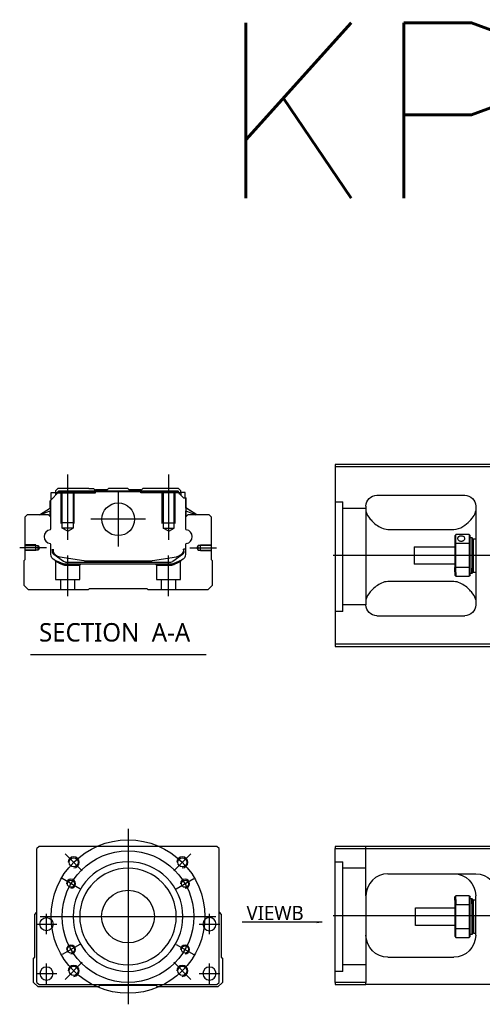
# Model space of a CAD drawing. Header units: millimetres. Extents: x 443 to 3685, y -1599 to 860.
# Tile 15 of 36: x 443 to 654, y 73 to 522. Entities that reach past the tile are written whole.
import ezdxf
from ezdxf.lldxf.tags import DXFTag

# ---------------------------------------------------------------- set-up
doc = ezdxf.new("R2010")
doc.units = ezdxf.units.MM
doc.layers.get('0').update_dxf_attribs({"linetype": 'CONTINUOUS'})
doc.styles.add('CHN', font='Microsoft JhengHei.ttf')
doc.styles.add('DIM-7', font='SIMPLEX.shx', dxfattribs={"width": 0.7, "bigfont": 'chineset.shx'})
doc.styles.get("Standard").update_dxf_attribs({"font": 'txt.shx', "height": 0.5})
tags = doc.linetypes.add('DASHED', pattern=[25.72, 12.86, -12.86]).pattern_tags.tags
tags[6:7] = [DXFTag(74, 4), DXFTag(75, 0), DXFTag(340, '0'), DXFTag(46, 0.0), DXFTag(50, 0.0), DXFTag(44, 0.0), DXFTag(45, 0.0)]
tags[4:5] = [DXFTag(74, 4), DXFTag(75, 0), DXFTag(340, '0'), DXFTag(46, 0.0), DXFTag(50, 0.0), DXFTag(44, 0.0), DXFTag(45, 0.0)]
doc.dimstyles.new('CNS', dxfattribs={"dimtxt": 3.5, "dimasz": 2.5, "dimexe": 1, "dimexo": 1, "dimgap": 1, "dimtad": 1, "dimdsep": 46, "dimtxsty": 'DIM-7', "dimcen": 0.09, "dimclrd": 4, "dimclre": 4, "dimclrt": 1, "dimadec": 0, "dimazin": 0, "dimtfac": 1, "dimtmove": 0, "dimatfit": 3, "dimfxl": 1, "dimtvp": 0.971429, "dimtolj": 1, "dimarcsym": 0})

msp = doc.modelspace()

# ---------------------------------------------------------------- linework, layer by layer
at = {"linetype": 'Continuous'}
for p, q in [((661.16, 319.17), (587.16, 319.17)), ((587.16, 319.17), (587.16, 237.17)), ((587.16, 318.17), (661.16, 318.17)), ((457.39, 302.73), (461.29, 306.63)), ((457.79, 306.33), (459.79, 306.33)), ((457.79, 303.13), (457.79, 306.33)), ((460.79, 308.18), (459.79, 307.18)), ((459.79, 307.18), (459.79, 306.33)), ((459.79, 306.33), (459.79, 305.13)), ((460.29, 306.18), (459.79, 306.18)), ((460.29, 306.27), (461.16, 307.13)), ((460.29, 305.63), (460.29, 306.27)), ((460.53, 306.17), (460.29, 306.27)), ((460.53, 306.17), (461.25, 306.9)), ((460.53, 305.86), (460.53, 306.17)), ((474.97, 308.18), (460.79, 308.18)), ((461.16, 307.13), (515.39, 307.13)), ((461.25, 306.9), (461.16, 307.13)), ((461.25, 306.9), (515.3, 306.9)), ((515.26, 306.63), (461.29, 306.63)), ((474.97, 308.18), (477.08, 308.18)), ((477.08, 308.18), (477.63, 307.63)), ((477.63, 307.63), (477.97, 307.63)), ((483.28, 307.63), (477.97, 307.63)), ((477.97, 307.13), (477.97, 307.63)), ((483.28, 307.63), (483.82, 308.18)), ((492.73, 308.18), (483.82, 308.18)), ((493.28, 307.63), (492.73, 308.18)), ((498.58, 307.63), (493.28, 307.63)), ((498.58, 307.63), (498.93, 307.63)), ((498.58, 307.13), (498.58, 307.63)), ((498.92, 307.63), (499.47, 308.18)), ((498.93, 307.63), (499.48, 308.18)), ((499.47, 308.18), (499.48, 308.18)), ((501.58, 308.18), (499.48, 308.18)), ((515.76, 308.18), (501.58, 308.18)), ((517.96, 303.93), (515.26, 306.63)), ((515.3, 306.9), (515.39, 307.13)), ((516.02, 306.17), (515.3, 306.9)), ((516.26, 306.27), (515.39, 307.13)), ((516.76, 307.18), (515.76, 308.18)), ((516.02, 306.17), (516.26, 306.27)), ((516.02, 305.86), (516.02, 306.17)), ((516.26, 305.63), (516.26, 306.27)), ((516.76, 306.18), (516.26, 306.18)), ((516.76, 306.33), (516.76, 307.18)), ((518.76, 306.33), (516.76, 306.33)), ((516.76, 306.33), (516.76, 305.13)), ((518.76, 303.93), (518.76, 306.33)), ((518.76, 306.33), (518.76, 306.33)), ((457.29, 299.22), (457.29, 302.63)), ((457.39, 299.28), (457.39, 302.73)), ((457.44, 302.78), (457.44, 296.68)), ((517.96, 303.93), (519.11, 303.93)), ((519.11, 303.93), (519.11, 296.68)), ((519.11, 303.93), (519.16, 303.93)), ((519.16, 299.28), (519.16, 303.93)), ((519.16, 303.93), (519.26, 303.93)), ((519.26, 299.22), (519.26, 303.93)), ((606.16, 305.17), (646.16, 305.17)), ((452.39, 296.18), (457.44, 299.32)), ((457.44, 297.98), (452.94, 296.18)), ((457.29, 295.48), (457.29, 297.92)), ((457.39, 295.38), (457.39, 297.96)), ((524.16, 296.18), (519.11, 299.32)), ((519.11, 297.98), (523.61, 296.18)), ((519.16, 295.38), (519.16, 297.96)), ((524.16, 296.18), (519.26, 299.22)), ((519.26, 295.48), (519.26, 297.92)), ((601.16, 300.17), (601.16, 255.17)), ((651.16, 300.17), (651.16, 255.17)), ((446.77, 296.18), (445.77, 295.18)), ((445.77, 295.18), (445.77, 275.73)), ((456.59, 296.18), (446.77, 296.18)), ((457.59, 295.18), (456.59, 296.18)), ((457.59, 289.86), (457.59, 295.18)), ((519.96, 296.18), (518.96, 295.18)), ((518.96, 295.18), (518.96, 289.86)), ((529.78, 296.18), (519.96, 296.18)), ((530.78, 295.18), (529.78, 296.18)), ((530.78, 275.73), (530.78, 295.18)), ((611.16, 289.57), (641.16, 289.57)), ((641.66, 286.67), (641.66, 283.07)), ((641.66, 283.07), (641.66, 272.26)), ((648.16, 287.17), (642.16, 287.17)), ((642.16, 283.21), (642.16, 287.17)), ((642.16, 272.12), (642.16, 283.21)), ((642.16, 283.21), (648.16, 283.21)), ((648.16, 287.17), (648.16, 283.21)), ((648.16, 283.21), (648.16, 272.12)), ((648.66, 283.07), (648.66, 286.67)), ((648.66, 285.92), (649.36, 285.92)), ((648.66, 272.26), (648.66, 283.07)), ((649.36, 285.92), (649.66, 285.62)), ((649.36, 285.92), (649.36, 271.83)), ((649.66, 272.04), (649.66, 285.62)), ((649.66, 284.82), (650.16, 285.32)), ((650.16, 285.32), (651.16, 285.32)), ((650.16, 270.02), (650.16, 285.32)), ((457.59, 278.25), (457.59, 282.64)), ((458.29, 280.53), (458.29, 279.45)), ((458.59, 280.53), (458.59, 279.48)), ((518.96, 280.53), (517.96, 280.53)), ((517.96, 280.53), (517.96, 279.48)), ((518.26, 279.45), (518.26, 280.53)), ((518.96, 282.64), (518.96, 278.25)), ((623.16, 281.67), (641.66, 281.67)), ((623.16, 281.67), (623.16, 273.67)), ((445.27, 275.23), (445.27, 264.18)), ((445.77, 275.73), (445.28, 275.23)), ((458.98, 278.18), (458.91, 278.23)), ((463.4, 274.97), (458.98, 278.18)), ((461.66, 277.05), (472.57, 275.31)), ((464.28, 274.68), (512.27, 274.68)), ((474.23, 275.18), (502.32, 275.18)), ((503.98, 275.31), (514.89, 277.05)), ((517.57, 278.18), (513.15, 274.97)), ((517.1, 275.48), (513.67, 274.06)), ((517.64, 278.23), (517.57, 278.18)), ((531.27, 275.23), (530.78, 275.73)), ((531.27, 264.18), (531.27, 275.23)), ((511.76, 273.68), (464.79, 273.68)), ((641.66, 273.67), (623.16, 273.67)), ((641.66, 270.24), (641.66, 272.26)), ((641.66, 270.24), (641.66, 268.67)), ((648.16, 272.12), (642.16, 272.12)), ((642.16, 269.89), (642.16, 272.12)), ((642.16, 269.89), (642.16, 268.17)), ((648.16, 272.12), (648.16, 269.89)), ((648.16, 269.89), (648.16, 268.17)), ((648.66, 268.67), (648.66, 272.26)), ((649.36, 269.42), (648.66, 269.42)), ((649.36, 269.42), (649.36, 271.83)), ((649.66, 269.72), (649.36, 269.42)), ((649.66, 272.04), (649.66, 269.72)), ((649.66, 270.52), (650.16, 270.02)), ((650.16, 270.02), (651.16, 270.02)), ((641.16, 265.76), (611.16, 265.76)), ((642.16, 268.17), (648.16, 268.17)), ((445.27, 264.18), (447.27, 262.18)), ((447.27, 262.18), (474.77, 262.18)), ((474.77, 262.18), (475.27, 262.68)), ((475.27, 262.68), (501.27, 262.68)), ((501.27, 262.68), (501.77, 262.18)), ((501.77, 262.18), (529.27, 262.18)), ((529.27, 262.18), (531.27, 264.18)), ((606.16, 250.17), (646.16, 250.17)), ((587.16, 237.17), (587.16, 236.17)), ((661.16, 237.17), (587.16, 237.17)), ((587.16, 236.17), (661.16, 236.17)), ((452.25, 145.02), (451.25, 144.02)), ((451.25, 83.02), (451.25, 144.02)), ((520.75, 145.02), (452.25, 145.02)), ((533.25, 145.02), (520.75, 145.02)), ((534.25, 144.02), (533.25, 145.02)), ((534.25, 83.02), (534.25, 144.02)), ((587.16, 145.02), (587.16, 144.02)), ((661.16, 145.02), (587.16, 145.02)), ((587.16, 144.02), (661.16, 144.02)), ((587.16, 83.02), (587.16, 144.02)), ((611.16, 132.52), (651.16, 132.52)), ((601.16, 122.52), (601.16, 83.02)), ((641.66, 120.44), (641.66, 122.02)), ((648.16, 122.52), (642.16, 122.52)), ((642.16, 120.79), (642.16, 122.52)), ((648.16, 122.52), (648.16, 120.79)), ((648.66, 118.42), (648.66, 122.02)), ((648.66, 121.27), (649.36, 121.27)), ((649.36, 121.27), (649.66, 120.97)), ((649.36, 118.85), (649.36, 121.27)), ((651.16, 104.52), (651.16, 122.52)), ((623.66, 117.02), (641.66, 117.02)), ((623.66, 113.02), (623.66, 117.02)), ((641.66, 120.44), (641.66, 118.42)), ((641.66, 118.42), (641.66, 107.61)), ((642.16, 120.79), (642.16, 118.56)), ((642.16, 107.47), (642.16, 118.56)), ((642.16, 118.56), (648.16, 118.56)), ((648.16, 120.79), (648.16, 118.56)), ((648.16, 118.56), (648.16, 107.47)), ((648.66, 107.61), (648.66, 118.42)), ((649.36, 118.85), (649.36, 104.77)), ((649.66, 120.97), (649.66, 118.64)), ((649.66, 120.17), (650.16, 120.67)), ((649.66, 105.07), (649.66, 118.64)), ((650.16, 120.67), (651.16, 120.67)), ((650.16, 113.02), (650.16, 120.67)), ((450.25, 114.02), (451.25, 115.02)), ((450.25, 94.56), (450.25, 114.02)), ((534.25, 115.02), (535.25, 114.02)), ((535.25, 114.02), (535.25, 94.56)), ((623.66, 109.02), (623.66, 113.02)), ((650.16, 113.02), (650.16, 105.37)), ((641.66, 109.02), (623.66, 109.02)), ((641.66, 107.61), (641.66, 104.02)), ((642.16, 103.52), (642.16, 107.47)), ((648.16, 107.47), (642.16, 107.47)), ((642.16, 103.52), (648.16, 103.52)), ((648.16, 107.47), (648.16, 103.52)), ((648.66, 104.02), (648.66, 107.61)), ((649.36, 104.77), (648.66, 104.77)), ((649.66, 105.07), (649.36, 104.77)), ((650.16, 105.37), (649.66, 105.87)), ((651.16, 105.37), (650.16, 105.37)), ((449.75, 94.07), (450.25, 94.56)), ((535.25, 94.56), (535.75, 94.07)), ((611.16, 94.52), (641.16, 94.52)), ((449.75, 83.02), (449.75, 94.07)), ((535.75, 94.07), (535.75, 83.02)), ((451.75, 81.02), (449.75, 83.02)), ((451.25, 83.02), (452.25, 82.02)), ((479.25, 81.02), (451.75, 81.02)), ((452.25, 82.02), (533.25, 82.02)), ((479.75, 81.52), (479.25, 81.02)), ((505.75, 81.52), (479.75, 81.52)), ((506.25, 81.02), (505.75, 81.52)), ((533.75, 81.02), (506.25, 81.02)), ((533.25, 82.02), (534.25, 83.02)), ((535.75, 83.02), (533.75, 81.02)), ((587.16, 83.02), (587.16, 82.02)), ((601.16, 83.02), (587.16, 83.02)), ((587.16, 82.02), (601.16, 82.02)), ((601.16, 82.02), (601.16, 83.02)), ((661.16, 82.02), (601.16, 82.02))]:
    msp.add_line(p, q, dxfattribs=at)
at = {"ltscale": 0.2}
for p, q in [((465.27, 284.77), (465.27, 314.6)), ((511.28, 284.77), (511.28, 314.6)), ((488.28, 306.66), (488.28, 281.71)), ((500.75, 294.18), (475.8, 294.18)), ((455.56, 281.18), (443.41, 281.18)), ((520.99, 281.18), (533.14, 281.18)), ((465.33, 259.18), (465.33, 277.68)), ((511.22, 259.18), (511.22, 277.68)), ((471.89, 133.88), (464.11, 141.65)), ((513.61, 133.88), (521.39, 141.65)), ((471.89, 92.16), (464.11, 84.38)), ((513.61, 92.16), (521.39, 84.38))]:
    msp.add_line(p, q, dxfattribs=at)
at = {"linetype": 'DASHED'}
for p, q in [((460.29, 306.18), (477.97, 306.18)), ((477.63, 306.18), (477.63, 307.63)), ((477.97, 306.18), (477.97, 307.13)), ((498.58, 306.18), (498.58, 307.13)), ((516.26, 306.18), (498.58, 306.18)), ((498.92, 306.18), (498.92, 307.63)), ((516.76, 306.18), (516.76, 306.33)), ((518.76, 304.18), (518.76, 304.18)), ((519.32, 299.18), (519.32, 299.18)), ((459.77, 275.01), (459.77, 266.68)), ((516.72, 266.68), (516.72, 274.99)), ((464.83, 273.18), (470.77, 273.18)), ((470.77, 273.18), (471.27, 273.68)), ((470.77, 266.68), (470.77, 273.18)), ((505.22, 273.68), (505.72, 273.18)), ((505.72, 273.18), (505.72, 266.68)), ((505.72, 273.18), (511.72, 273.18)), ((459.77, 266.68), (465.27, 266.68)), ((461.97, 266.68), (461.97, 262.18)), ((465.27, 266.68), (470.77, 266.68)), ((468.57, 262.18), (468.57, 266.68)), ((505.72, 266.68), (516.72, 266.68)), ((507.92, 266.68), (507.92, 262.18)), ((514.52, 262.18), (514.52, 266.68)), ((590.66, 252.15), (587.16, 252.15)), ((590.66, 88.02), (587.16, 88.02))]:
    msp.add_line(p, q, dxfattribs=at)
at = {"linetype": 'DASHED', "ltscale": 0.1}
for p, q in [((462.28, 292.18), (462.28, 306.18)), ((462.78, 290.18), (462.78, 306.18)), ((467.78, 306.18), (467.78, 290.18)), ((468.28, 292.18), (468.28, 306.18)), ((508.28, 292.18), (508.28, 306.18)), ((508.78, 306.18), (508.78, 290.18)), ((513.78, 290.18), (513.78, 306.18)), ((514.28, 292.18), (514.28, 306.18)), ((468.28, 292.63), (462.28, 292.63)), ((508.28, 292.63), (514.28, 292.63)), ((467.78, 290.18), (462.78, 290.18)), ((465.27, 288.74), (462.78, 290.18)), ((465.27, 288.74), (467.78, 290.18)), ((508.78, 290.18), (513.78, 290.18)), ((511.28, 288.74), (508.78, 290.18)), ((511.28, 288.74), (513.78, 290.18)), ((450.78, 282.48), (445.77, 282.48)), ((445.77, 282.26), (451.77, 282.26)), ((451.77, 280.11), (445.77, 280.11)), ((450.78, 279.88), (445.77, 279.88)), ((450.78, 279.88), (450.78, 282.48)), ((451.77, 282.26), (452.42, 281.18)), ((451.77, 280.11), (451.77, 282.26)), ((452.42, 281.18), (451.77, 280.11)), ((524.78, 282.26), (524.13, 281.18)), ((524.13, 281.18), (524.78, 280.11)), ((530.78, 282.26), (524.78, 282.26)), ((524.78, 280.11), (524.78, 282.26)), ((524.78, 280.11), (530.78, 280.11)), ((525.78, 279.88), (525.78, 282.48)), ((525.78, 282.48), (530.78, 282.48)), ((525.78, 279.88), (530.78, 279.88))]:
    msp.add_line(p, q, dxfattribs=at)
at = {"linetype": 'DASHED', "ltscale": 0.3}
for p, q in [((587.16, 302.15), (590.66, 302.15)), ((590.66, 252.15), (590.66, 302.15)), ((601.16, 299.15), (590.66, 299.15)), ((601.16, 255.15), (590.66, 255.15)), ((601.16, 122.51), (601.16, 145.02)), ((587.16, 138.02), (590.66, 138.02)), ((590.66, 88.02), (590.66, 138.02)), ((601.16, 135.02), (590.66, 135.02)), ((601.16, 91.02), (590.66, 91.02))]:
    msp.add_line(p, q, dxfattribs=at)
for p, q in [((1028.16, 277.62), (586.16, 277.67)), ((448.26, 232.55), (528.31, 232.55)), ((586.16, 113.52), (1028.16, 113.52))]:
    msp.add_line(p, q)
at = {"ltscale": 0.3}
for p, q in [((492.75, 153.02), (492.75, 73.02)), ((452.75, 113.02), (532.75, 113.02))]:
    msp.add_line(p, q, dxfattribs=at)
at = {"ltscale": 0.1}
for p, q in [((470.8, 125.69), (462.74, 130.34)), ((514.7, 125.69), (522.76, 130.34)), ((455.63, 104.93), (455.63, 114.23)), ((529.87, 104.93), (529.87, 114.23)), ((450.98, 109.58), (460.28, 109.58)), ((525.22, 109.58), (534.52, 109.58)), ((470.8, 100.34), (462.74, 95.69)), ((514.7, 100.34), (522.76, 95.69)), ((455.63, 82.37), (455.63, 91.67)), ((529.87, 82.37), (529.87, 91.67)), ((450.98, 87.02), (460.28, 87.02)), ((525.22, 87.02), (534.52, 87.02))]:
    msp.add_line(p, q, dxfattribs=at)
at = {"linetype": 'Continuous'}
for centre, radius in [((488.28, 294.18), 7.47), ((468, 137.76), 2.1), ((517.5, 137.76), 2.1), ((466.77, 128.02), 1.65), ((518.73, 128.02), 1.65), ((492.75, 113.02), 12), ((455.63, 109.58), 3), ((466.77, 98.02), 1.65), ((518.73, 98.02), 1.65), ((468, 88.27), 2.1), ((517.5, 88.27), 2.1)]:
    msp.add_circle(centre, radius, dxfattribs=at)
at = {"ltscale": 0.3}
for radius in [35, 30]:
    msp.add_circle((492.75, 113.02), radius, dxfattribs=at)
at = {"linetype": 'Continuous', "extrusion": (0, 0, -1)}
for centre, radius in [((-492.75, 113.02), 25), ((-492.75, 113.02), 22), ((-529.87, 109.58), 3), ((-455.63, 87.02), 3), ((-529.87, 87.02), 3)]:
    msp.add_circle(centre, radius, dxfattribs=at)
at = {"linetype": 'Continuous', "extrusion": (-1e-16, 0, -1)}
for centre, start, end in [((-606.16, 300.17), 0, 90), ((-646.16, 300.17), 90, 180), ((-606.16, 255.17), 270, 0), ((-646.16, 255.17), 180, 270)]:
    msp.add_arc(centre, 5, start, end, dxfattribs=at)
for centre, radius, start, end in [((457.72, 286.25), 3.17, 98.9371, 261.0629), ((518.83, 286.25), 3.17, 278.9371, 81.0629), ((468, 137.76), 2.5, 270, 180), ((517.5, 137.76), 2.5, 270, 180), ((466.77, 128.02), 2, 270, 180), ((518.73, 128.02), 2, 270, 180), ((466.77, 98.02), 2, 270, 180), ((518.73, 98.02), 2, 270, 180), ((468, 88.27), 2.5, 270, 180), ((517.5, 88.27), 2.5, 270, 180)]:
    msp.add_arc(centre, radius, start, end)
at = {"linetype": 'Continuous'}
for centre, radius, start, end in [((457.09, 289.86), 0.5, 285.1919, 0), ((519.46, 289.86), 0.5, 180, 254.8081), ((457.09, 282.64), 0.5, 0, 74.8081), ((519.46, 282.64), 0.5, 105.1919, 180), ((462.29, 281), 4, 202.3316, 260.9414), ((514.26, 281), 4, 337.6678, 353.1681), ((514.26, 281), 3.77, 349.0413, 352.7469), ((474.23, 285.68), 10.5, 260.9414, 270), ((502.32, 285.68), 10.5, 270, 279.0586), ((512.27, 276.18), 1.5, 270, 306.0274), ((611.16, 122.52), 10, 90, 180)]:
    msp.add_arc(centre, radius, start, end, dxfattribs=at)
at = {"linetype": 'Continuous', "extrusion": (0, 0, -1)}
for centre, radius, start, end in [((-459.79, 279.45), 1.5, 306.0274, 0), ((-462.29, 281), 4, 337.6678, 353.1681), ((-462.29, 281), 3.77, 349.0413, 352.7469), ((-514.26, 281), 4, 202.3316, 260.9414), ((-516.76, 279.45), 1.5, 180, 233.9726), ((-460.59, 278.25), 3, 292.4327, 0), ((-464.79, 278.68), 5, 270, 292.4327), ((-464.28, 276.18), 1.5, 270, 306.0274), ((-511.76, 278.68), 5, 247.5673, 270), ((-515.96, 278.25), 3, 180, 247.5673), ((-641.16, 122.52), 10, 90, 180), ((-651.16, 122.52), 10, 90, 180), ((-611.16, 104.52), 10, 270, 0), ((-641.16, 104.52), 10, 180, 270)]:
    msp.add_arc(centre, radius, start, end, dxfattribs=at)
at = {"linetype": 'Continuous'}
for points, degree in [([(457.44, 296.68), (457.44, 296.08)], 1), ([(519.11, 296.68), (519.11, 296.08)], 1), ([(601.16, 297.96), (601.16, 297.21), (601.64, 296.23), (602.41, 295.17)], 3), ([(457.44, 296.08), (457.44, 295.33)], 1), ([(519.11, 296.08), (519.11, 295.33)], 1), ([(641.66, 286.67), (641.83, 286.83), (642, 287), (642.16, 287.17)], 3), ([(642.16, 283.21), (642, 283.17), (641.83, 283.12), (641.66, 283.07)], 3), ([(648.16, 287.17), (648.33, 287), (648.5, 286.83), (648.66, 286.67)], 3), ([(648.16, 283.21), (648.33, 283.17), (648.5, 283.12), (648.66, 283.07)], 3), ([(642.16, 272.12), (642, 272.17), (641.83, 272.21), (641.66, 272.26)], 3), ([(648.16, 272.12), (648.33, 272.17), (648.5, 272.21), (648.66, 272.26)], 3), ([(642.16, 268.17), (642, 268.33), (641.83, 268.5), (641.66, 268.67)], 3), ([(648.66, 268.67), (648.5, 268.5), (648.33, 268.33), (648.16, 268.17)], 3), ([(602.41, 260.17), (601.63, 259.09), (601.16, 258.12), (601.16, 257.37)], 3), ([(651.16, 257.37), (651.16, 258.13), (650.7, 259.09), (649.92, 260.17)], 3), ([(606.16, 131.18), (606.13, 131.16), (606.1, 131.14), (606.07, 131.12)], 3), ([(642.16, 122.52), (642, 122.35), (641.83, 122.18), (641.66, 122.02)], 3), ([(648.16, 122.52), (648.33, 122.35), (648.5, 122.18), (648.66, 122.02)], 3), ([(642.16, 118.56), (642, 118.52), (641.83, 118.47), (641.66, 118.42)], 3), ([(648.66, 118.42), (648.5, 118.47), (648.33, 118.52), (648.16, 118.56)], 3), ([(642.16, 107.47), (642, 107.52), (641.83, 107.56), (641.66, 107.61)], 3), ([(641.66, 104.02), (641.83, 103.85), (642, 103.68), (642.16, 103.52)], 3), ([(648.66, 107.61), (648.5, 107.56), (648.33, 107.52), (648.16, 107.47)], 3), ([(648.66, 104.02), (648.5, 103.85), (648.33, 103.68), (648.16, 103.52)], 3)]:
    msp.add_open_spline(points, degree=degree, dxfattribs=at)
for points, knots in [([(641.16, 289.57), (642.69, 289.57), (644.1, 290.13), (646.51, 291.59), (647.5, 292.45), (650.06, 295.07), (651.16, 296.79), (651.16, 297.96)], [0, 0, 0, 0, 0.25, 0.25, 0.5, 0.5, 1, 1, 1, 1]), ([(602.41, 295.17), (603.23, 294.03), (604.36, 292.8), (607.25, 290.59), (609.1, 289.57), (611.16, 289.57)], [0, 0, 0, 0, 0.5, 0.5, 1, 1, 1, 1]), ([(646.21, 285.44), (646.21, 285.57), (646.18, 285.7), (646.06, 285.94), (645.97, 286.04), (645.74, 286.23), (645.6, 286.31), (645.29, 286.43), (645.12, 286.47), (644.75, 286.52), (644.57, 286.53), (644.2, 286.5), (644.02, 286.47), (643.69, 286.38), (643.54, 286.31), (643.27, 286.15), (643.16, 286.05), (643, 285.83), (642.95, 285.71), (642.92, 285.53), (642.91, 285.49), (642.91, 285.44)], [0, 0, 0, 0, 0.106605, 0.106605, 0.21316, 0.21316, 0.320465, 0.320465, 0.42832, 0.42832, 0.535356, 0.535356, 0.641477, 0.641477, 0.748016, 0.748016, 0.855648, 0.855648, 0.963354, 0.963354, 1, 1, 1, 1]), ([(642.91, 285.44), (642.91, 285.31), (642.95, 285.18), (643.07, 284.92), (643.16, 284.8), (643.39, 284.57), (643.53, 284.47), (643.84, 284.32), (644.01, 284.26), (644.37, 284.19), (644.56, 284.18), (644.93, 284.21), (645.11, 284.26), (645.44, 284.38), (645.59, 284.47), (645.85, 284.67), (645.97, 284.79), (646.13, 285.04), (646.18, 285.18), (646.21, 285.35), (646.21, 285.4), (646.21, 285.44)], [0, 0, 0, 0, 0.106605, 0.106605, 0.21316, 0.21316, 0.320465, 0.320465, 0.42832, 0.42832, 0.535356, 0.535356, 0.641477, 0.641477, 0.748016, 0.748016, 0.855648, 0.855648, 0.963354, 0.963354, 1, 1, 1, 1]), ([(611.16, 265.76), (609.1, 265.76), (607.25, 264.74), (604.38, 262.54), (603.23, 261.3), (602.41, 260.17)], [0, 0, 0, 0, 0.5, 0.5, 1, 1, 1, 1]), ([(649.92, 260.17), (649.1, 261.3), (647.97, 262.53), (645.08, 264.74), (643.23, 265.76), (641.16, 265.76)], [0, 0, 0, 0, 0.5, 0.5, 1, 1, 1, 1]), ([(601.73, 125.83), (601.64, 125.57), (601.51, 125.13), (601.4, 124.69), (601.37, 124.51)], [0, 0, 0, 0, 0.596588, 1, 1, 1, 1])]:
    msp.add_open_spline(points, degree=3, knots=knots, dxfattribs=at)
at = {"linetype": 'DASHED'}
for points, degree in [([(459.47, 275.47), (459.77, 275.01)], 1), ([(462.9, 273.6), (462.88, 274.06)], 1), ([(513.67, 274.06), (513.64, 273.6)], 1), ([(516.72, 274.99), (517.03, 275.45)], 1), ([(464.79, 273.68), (464.83, 273.18)], 1), ([(511.76, 273.68), (511.75, 273.52), (511.73, 273.35), (511.72, 273.18)], 3)]:
    msp.add_open_spline(points, degree=degree, dxfattribs=at)
for points, degree, knots in [([(459.47, 275.47), (459.47, 275.47), (460.39, 275.09), (461.32, 274.71), (462.88, 274.06)], 2, [0, 0, 0, 0.5, 0.5, 1, 1, 1]), ([(459.77, 275.01), (459.77, 275.01), (459.78, 275.01), (460.25, 274.8), (461.56, 274.2), (462.44, 273.81), (462.9, 273.6)], 3, [0, 0, 0, 0, 0.000815, 0.486557, 0.726811, 1, 1, 1, 1]), ([(513.64, 273.6), (513.96, 273.74), (514.57, 274.01), (515.32, 274.35), (516.31, 274.8), (516.72, 274.99), (516.72, 274.99)], 3, [0, 0, 0, 0, 0.185898, 0.357233, 0.514425, 1, 1, 1, 1]), ([(462.9, 273.6), (463.21, 273.48), (463.81, 273.24), (464.5, 273.2), (464.83, 273.18)], 3, [0, 0, 0, 0, 0.515943, 1, 1, 1, 1]), ([(511.72, 273.18), (512.05, 273.2), (512.74, 273.24), (513.33, 273.48), (513.64, 273.6)], 3, [0, 0, 0, 0, 0.484584, 1, 1, 1, 1])]:
    msp.add_open_spline(points, degree=degree, knots=knots, dxfattribs=at)

# ---------------------------------------------------------------- texts
at = {"insert": (532.65, 520.56), "char_height": 80, "attachment_point": 1}
msp.add_mtext('KP46-S', dxfattribs=at)
at = {"style": 'CHN'}
for s, insert, char_height, attachment_point in [('SECTION  A-A ', (452.23, 242.58), 8.4, 4), ('VIEWB', (572.78, 111.4), 6.5, 9)]:
    msp.add_mtext(s, dxfattribs=dict(at, insert=insert, char_height=char_height, attachment_point=attachment_point))

# ---------------------------------------------------------------- leaders
at = {"annotation_type": 0, "has_hookline": 1, "hookline_direction": 1}
msp.add_leader([(581.22, 110.4), (546.76, 110.4)], dimstyle='CNS', override={"dimtxt": 6.5, "dimtxsty": 'CHN'}, dxfattribs=at)

doc.saveas('drawing.dxf')
